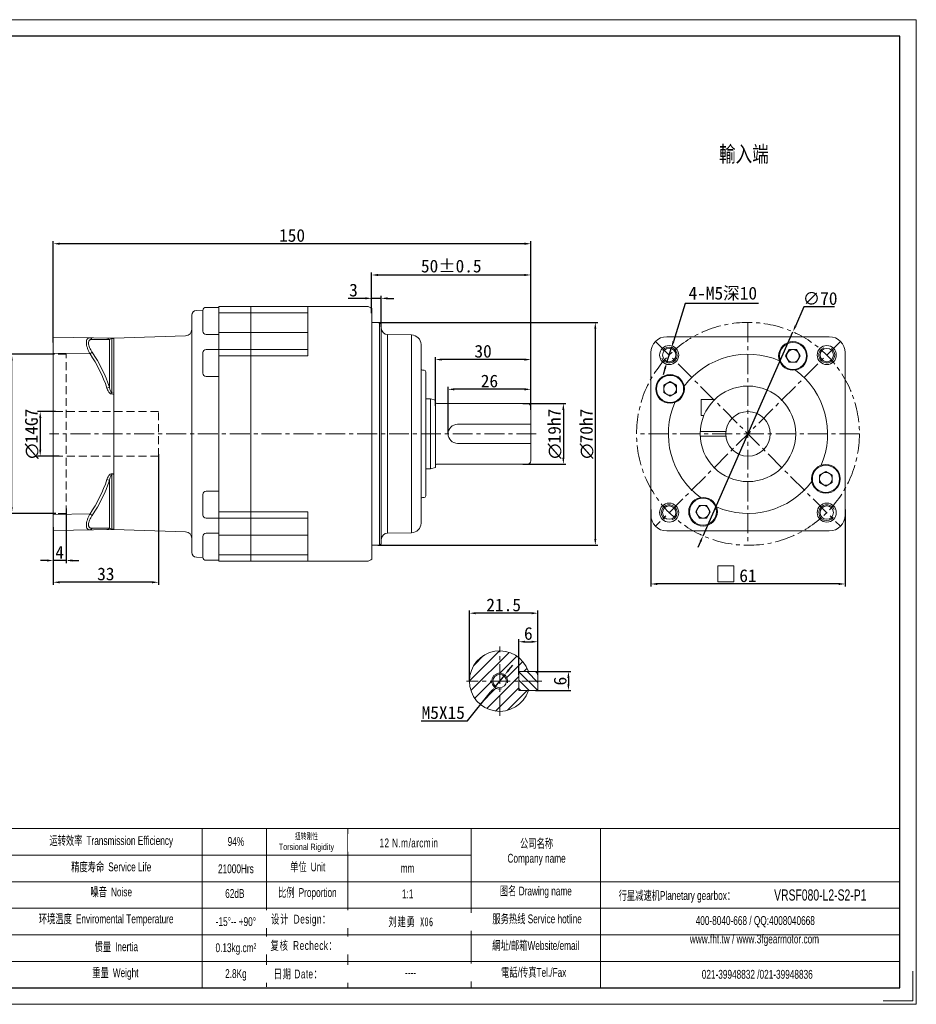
# Model space of a CAD drawing. Header units: millimetres. Extents: x 578 to 1015, y -301 to 8.
# Tile 2 of 2: x 733 to 1015, y -301 to 8. Entities that reach past the tile are written whole.
import ezdxf

# ---------------------------------------------------------------- set-up
doc = ezdxf.new("R2010")
doc.units = ezdxf.units.MM
doc.header["$PDSIZE"] = -5
doc.linetypes.add('CENTER', pattern=[2, 1.25, -0.25, 0.25, -0.25])
doc.linetypes.add('DASHED', pattern=[0.75, 0.5, -0.25])
doc.layers.get('0').update_dxf_attribs({"lineweight": 0})
doc.layers.get('Defpoints').update_dxf_attribs({"lineweight": 18})
for name, color, linetype, lineweight in [('1', 1, 'Continuous', 13), ('2', 2, 'DASHED', 13), ('3', 3, 'CENTER', 13), ('5', 7, 'Continuous', 13), ('CAXA4', 3, 'Continuous', 25), ('SLD-0', 7, 'Continuous', 18), ('图框_外框线', 7, 'Continuous', 18)]:
    doc.layers.add(name, color=color, linetype=linetype, lineweight=lineweight)
doc.layers.add('7标注层', color=4, linetype='Continuous')
doc.styles.add('机械', font='txt', dxfattribs={"width": 0.667})
doc.styles.add('标准', font='arial.ttf', dxfattribs={"width": 0.667})
doc.dimstyles.get("Standard").update_dxf_attribs({"dimtxt": 5, "dimasz": 3, "dimexe": 0.8, "dimexo": 0, "dimtad": 1, "dimtoh": 1, "dimdec": 3, "dimdsep": 46, "dimtxsty": 'Standard', "dimcen": 0.09, "dimclrd": 1, "dimclre": 1, "dimclrt": 3, "dimadec": 3, "dimazin": 2, "dimtfac": 1, "dimtdec": 4, "dimtmove": 0, "dimatfit": 3, "dimfxl": 1, "dimtolj": 1, "dimtzin": 0, "dimarcsym": 0})

# ---------------------------------------------------------------- blocks, each defined once
blk = doc.blocks.new('*D1')
at = {"layer": '7标注层', "color": 1, "lineweight": -2, "ltscale": 5}
for p, q in [((931.64, -145.84), (931.64, -170.03)), ((992.64, -145.84), (992.64, -170.03)), ((990.64, -169.23), (933.64, -169.23))]:
    blk.add_line(p, q, dxfattribs=at)
at = {"layer": '7标注层', "color": 1}
for points in [[(933.64, -168.9), (933.64, -169.57), (931.64, -169.23)], [(990.64, -169.57), (990.64, -168.9), (992.64, -169.23)]]:
    blk.add_solid(points, dxfattribs=at)
at = {"layer": 'Defpoints', "color": 0}
for p in [(931.64, -145.84), (992.64, -145.84), (931.64, -169.23)]:
    blk.add_point(p, dxfattribs=at)
at = {"layer": '7标注层', "color": 3, "insert": (962.14, -166.65), "char_height": 4, "attachment_point": 5}
blk.add_mtext('\\A1;61', dxfattribs=at)
blk = doc.blocks.new('*D2')
at = {"layer": '7标注层', "color": 1, "lineweight": -2, "ltscale": 5}
for p, q in [((979.73, -82.17), (977.06, -88.22)), ((989.27, -82.17), (979.73, -82.17)), ((948.03, -154.1), (976.25, -90.05)), ((947.22, -155.93), (946.41, -157.76))]:
    blk.add_line(p, q, dxfattribs=at)
at = {"layer": '7标注层', "color": 1}
for points in [[(976.76, -88.08), (977.37, -88.35), (976.25, -90.05)], [(947.52, -156.07), (946.91, -155.8), (948.03, -154.1)]]:
    blk.add_solid(points, dxfattribs=at)
at = {"layer": 'Defpoints', "color": 0}
for p in [(976.25, -90.05), (948.03, -154.1)]:
    blk.add_point(p, dxfattribs=at)
at = {"layer": '7标注层', "color": 3, "insert": (984.81, -79.59), "char_height": 4, "attachment_point": 5}
blk.add_mtext('\\A1;∅70', dxfattribs=at)
blk = doc.blocks.new('*D3')
at = {"layer": '7标注层', "color": 1, "lineweight": -2, "ltscale": 5}
for p, q in [((942.41, -81.18), (938.73, -93.03)), ((965.42, -81.18), (942.41, -81.18)), ((936.65, -99.71), (938.13, -94.94)), ((936.06, -101.62), (935.46, -103.53))]:
    blk.add_line(p, q, dxfattribs=at)
at = {"layer": '7标注层', "color": 1}
for points in [[(938.41, -92.93), (939.04, -93.13), (938.13, -94.94)], [(936.37, -101.72), (935.74, -101.52), (936.65, -99.71)]]:
    blk.add_solid(points, dxfattribs=at)
at = {"layer": 'Defpoints', "color": 0}
for p in [(938.13, -94.94), (936.65, -99.71)]:
    blk.add_point(p, dxfattribs=at)
at = {"layer": '7标注层', "color": 3, "insert": (954.23, -78.09), "char_height": 4, "attachment_point": 5}
blk.add_mtext('\\A1;{4-M5深10}', dxfattribs=at)
blk = doc.blocks.new('*D7')
at = {"layer": '7标注层', "color": 1, "lineweight": -2, "ltscale": 5}
for p, q in [((744.64, -115.07), (739.03, -115.07)), ((739.83, -117.07), (739.83, -127.07)), ((745.76, -129.07), (739.03, -129.07))]:
    blk.add_line(p, q, dxfattribs=at)
at = {"layer": '7标注层', "color": 1}
for points in [[(740.17, -117.07), (739.5, -117.07), (739.83, -115.07)], [(739.5, -127.07), (740.17, -127.07), (739.83, -129.07)]]:
    blk.add_solid(points, dxfattribs=at)
at = {"layer": 'Defpoints', "color": 0}
for p in [(744.64, -115.07), (739.83, -129.07), (745.76, -129.07)]:
    blk.add_point(p, dxfattribs=at)
at = {"layer": '7标注层', "color": 3, "insert": (737.2, -122.07), "char_height": 4, "attachment_point": 5, "rotation": 90}
blk.add_mtext('\\A1;{\\fISOCPEUR|b0|i0|c0|p34;∅\\fFangSong|b0|i0|c134|p49;14G7}', dxfattribs=at)
blk = doc.blocks.new('*D8')
at = {"layer": '7标注层', "color": 1, "lineweight": -2, "ltscale": 5}
for p, q in [((744.37, -97.07), (730.1, -97.07)), ((730.9, -145.07), (730.9, -99.07)), ((744.73, -147.07), (730.1, -147.07))]:
    blk.add_line(p, q, dxfattribs=at)
at = {"layer": '7标注层', "color": 1}
for points in [[(731.23, -99.07), (730.56, -99.07), (730.9, -97.07)], [(730.56, -145.07), (731.23, -145.07), (730.9, -147.07)]]:
    blk.add_solid(points, dxfattribs=at)
at = {"layer": 'Defpoints', "color": 0}
for p in [(730.9, -97.07), (744.37, -97.07), (744.73, -147.07)]:
    blk.add_point(p, dxfattribs=at)
at = {"layer": '7标注层', "color": 3, "insert": (728.27, -122.07), "char_height": 4, "attachment_point": 5, "rotation": 90}
blk.add_mtext('\\A1;{\\fISOCPEUR|b0|i0|c0|p34;∅\\fFangSong|b0|i0|c134|p49;50H7}', dxfattribs=at)
blk = doc.blocks.new('*D9')
at = {"layer": '7标注层', "color": 1, "lineweight": -2, "ltscale": 5}
for p, q in [((747.94, -145.48), (747.94, -162.66)), ((743.94, -151.39), (743.94, -162.66)), ((741.94, -161.86), (739.94, -161.86)), ((747.94, -161.86), (743.94, -161.86)), ((749.94, -161.86), (751.94, -161.86))]:
    blk.add_line(p, q, dxfattribs=at)
at = {"layer": '7标注层', "color": 1}
for points in [[(741.94, -162.2), (741.94, -161.53), (743.94, -161.86)], [(749.94, -161.53), (749.94, -162.2), (747.94, -161.86)]]:
    blk.add_solid(points, dxfattribs=at)
at = {"layer": 'Defpoints', "color": 0}
for p in [(747.94, -145.48), (743.94, -151.39), (743.94, -161.86)]:
    blk.add_point(p, dxfattribs=at)
at = {"layer": '7标注层', "color": 3, "insert": (745.94, -159.31), "char_height": 4, "attachment_point": 5}
blk.add_mtext('\\A1;4', dxfattribs=at)
blk = doc.blocks.new('*D10')
at = {"layer": '7标注层', "color": 1, "lineweight": -2, "ltscale": 5}
for p, q in [((776.94, -128.41), (776.94, -169.49)), ((743.94, -158.65), (743.94, -169.49)), ((774.94, -168.69), (745.94, -168.69))]:
    blk.add_line(p, q, dxfattribs=at)
at = {"layer": '7标注层', "color": 1}
for points in [[(745.94, -168.36), (745.94, -169.03), (743.94, -168.69)], [(774.94, -169.03), (774.94, -168.36), (776.94, -168.69)]]:
    blk.add_solid(points, dxfattribs=at)
at = {"layer": 'Defpoints', "color": 0}
for p in [(776.94, -128.41), (743.94, -158.65), (743.94, -168.69)]:
    blk.add_point(p, dxfattribs=at)
at = {"layer": '7标注层', "color": 3, "insert": (760.44, -166.11), "char_height": 4, "attachment_point": 5}
blk.add_mtext('\\A1;33', dxfattribs=at)
blk = doc.blocks.new('*D11')
at = {"layer": '7标注层', "color": 1, "lineweight": -2, "ltscale": 5}
for p, q in [((867.94, -122.07), (867.94, -107.29)), ((891.94, -108.09), (869.94, -108.09)), ((893.94, -114.58), (893.94, -107.29))]:
    blk.add_line(p, q, dxfattribs=at)
at = {"layer": '7标注层', "color": 1}
for points in [[(869.94, -107.76), (869.94, -108.43), (867.94, -108.09)], [(891.94, -108.43), (891.94, -107.76), (893.94, -108.09)]]:
    blk.add_solid(points, dxfattribs=at)
at = {"layer": 'Defpoints', "color": 0}
for p in [(867.94, -108.09), (893.94, -114.58), (867.94, -122.07)]:
    blk.add_point(p, dxfattribs=at)
at = {"layer": '7标注层', "color": 3, "insert": (880.94, -105.51), "char_height": 4, "attachment_point": 5}
blk.add_mtext('\\A1;26', dxfattribs=at)
blk = doc.blocks.new('*D12')
at = {"layer": '7标注层', "color": 1, "lineweight": -2, "ltscale": 5}
for p, q in [((863.94, -113.32), (863.94, -97.94)), ((891.94, -98.74), (865.94, -98.74)), ((893.94, -109.57), (893.94, -97.94))]:
    blk.add_line(p, q, dxfattribs=at)
at = {"layer": '7标注层', "color": 1}
for points in [[(865.94, -98.41), (865.94, -99.08), (863.94, -98.74)], [(891.94, -99.08), (891.94, -98.41), (893.94, -98.74)]]:
    blk.add_solid(points, dxfattribs=at)
at = {"layer": 'Defpoints', "color": 0}
for p in [(863.94, -98.74), (893.94, -109.57), (863.94, -113.32)]:
    blk.add_point(p, dxfattribs=at)
at = {"layer": '7标注层', "color": 3, "insert": (878.94, -96.16), "char_height": 4, "attachment_point": 5}
blk.add_mtext('\\A1;30', dxfattribs=at)
blk = doc.blocks.new('*D13')
at = {"layer": '7标注层', "color": 1, "lineweight": -2, "ltscale": 5}
for p, q in [((841.94, -79.52), (836.52, -79.52)), ((843.94, -84.18), (843.94, -78.72)), ((846.94, -79.52), (843.94, -79.52)), ((846.94, -88.48), (846.94, -78.72)), ((848.94, -79.52), (850.94, -79.52))]:
    blk.add_line(p, q, dxfattribs=at)
at = {"layer": '7标注层', "color": 1}
for points in [[(841.94, -79.85), (841.94, -79.18), (843.94, -79.52)], [(848.94, -79.18), (848.94, -79.85), (846.94, -79.52)]]:
    blk.add_solid(points, dxfattribs=at)
at = {"layer": 'Defpoints', "color": 0}
for p in [(843.94, -79.52), (843.94, -84.18), (846.94, -88.48)]:
    blk.add_point(p, dxfattribs=at)
at = {"layer": '7标注层', "color": 3, "insert": (838.23, -76.94), "char_height": 4, "attachment_point": 5}
blk.add_mtext('\\A1;3', dxfattribs=at)
blk = doc.blocks.new('*D14')
at = {"layer": '7标注层', "color": 1, "lineweight": -2, "ltscale": 5}
for p, q in [((843.94, -81.09), (843.94, -71.38)), ((845.94, -72.18), (891.94, -72.18)), ((893.94, -102.2), (893.94, -71.38))]:
    blk.add_line(p, q, dxfattribs=at)
at = {"layer": '7标注层', "color": 1}
for points in [[(845.94, -71.85), (845.94, -72.51), (843.94, -72.18)], [(891.94, -72.51), (891.94, -71.85), (893.94, -72.18)]]:
    blk.add_solid(points, dxfattribs=at)
at = {"layer": 'Defpoints', "color": 0}
for p in [(893.94, -72.18), (843.94, -81.09), (893.94, -102.2)]:
    blk.add_point(p, dxfattribs=at)
at = {"layer": '7标注层', "color": 3, "insert": (868.94, -69.4), "char_height": 4, "attachment_point": 5}
blk.add_mtext('\\A1;{50%%P0.5}', dxfattribs=at)
blk = doc.blocks.new('*D15')
at = {"layer": '7标注层', "color": 1, "lineweight": -2, "ltscale": 5}
for p, q in [((743.94, -93.41), (743.94, -61.56)), ((893.94, -81.24), (893.94, -61.56)), ((891.94, -62.36), (745.94, -62.36))]:
    blk.add_line(p, q, dxfattribs=at)
at = {"layer": '7标注层', "color": 1}
for points in [[(745.94, -62.02), (745.94, -62.69), (743.94, -62.36)], [(891.94, -62.69), (891.94, -62.02), (893.94, -62.36)]]:
    blk.add_solid(points, dxfattribs=at)
at = {"layer": 'Defpoints', "color": 0}
for p in [(743.94, -62.36), (893.94, -81.24), (743.94, -93.41)]:
    blk.add_point(p, dxfattribs=at)
at = {"layer": '7标注层', "color": 3, "insert": (818.94, -59.78), "char_height": 4, "attachment_point": 5}
blk.add_mtext('\\A1;150', dxfattribs=at)
blk = doc.blocks.new('*D16')
at = {"layer": '7标注层', "color": 1, "lineweight": -2, "ltscale": 5}
for p, q in [((891.41, -112.57), (904.95, -112.57)), ((904.15, -114.57), (904.15, -129.57)), ((891.41, -131.57), (904.95, -131.57))]:
    blk.add_line(p, q, dxfattribs=at)
at = {"layer": '7标注层', "color": 1}
for points in [[(904.48, -114.57), (903.81, -114.57), (904.15, -112.57)], [(903.81, -129.57), (904.48, -129.57), (904.15, -131.57)]]:
    blk.add_solid(points, dxfattribs=at)
at = {"layer": 'Defpoints', "color": 0}
for p in [(891.41, -112.57), (891.41, -131.57), (904.15, -131.57)]:
    blk.add_point(p, dxfattribs=at)
at = {"layer": '7标注层', "color": 3, "insert": (901.45, -122.07), "char_height": 4, "attachment_point": 5, "rotation": 90}
blk.add_mtext('\\A1;{\\fISOCPEUR|b0|i0|c0|p34;∅\\fFangSong|b0|i0|c134|p49;19h7}', dxfattribs=at)
blk = doc.blocks.new('*D17')
at = {"layer": '7标注层', "color": 1, "lineweight": -2, "ltscale": 5}
for p, q in [((846.12, -87.07), (914.99, -87.07)), ((914.19, -89.07), (914.19, -155.07)), ((845.91, -157.07), (914.99, -157.07))]:
    blk.add_line(p, q, dxfattribs=at)
at = {"layer": '7标注层', "color": 1}
for points in [[(914.52, -89.07), (913.85, -89.07), (914.19, -87.07)], [(913.85, -155.07), (914.52, -155.07), (914.19, -157.07)]]:
    blk.add_solid(points, dxfattribs=at)
at = {"layer": 'Defpoints', "color": 0}
for p in [(846.12, -87.07), (845.91, -157.07), (914.19, -157.07)]:
    blk.add_point(p, dxfattribs=at)
at = {"layer": '7标注层', "color": 3, "insert": (911.49, -122.07), "char_height": 4, "attachment_point": 5, "rotation": 90}
blk.add_mtext('\\A1;{\\fISOCPEUR|b0|i0|c0|p34;∅\\fFangSong|b0|i0|c134|p49;70h7}', dxfattribs=at)
blk = doc.blocks.new('*D18')
at = {"layer": '7标注层', "color": 1, "lineweight": -2, "ltscale": 5}
for p, q in [((890.15, -197.75), (890.15, -186.58)), ((892.15, -187.38), (894.15, -187.38)), ((896.15, -197.8), (896.15, -186.58))]:
    blk.add_line(p, q, dxfattribs=at)
at = {"layer": '7标注层', "color": 1}
for points in [[(892.15, -187.05), (892.15, -187.72), (890.15, -187.38)], [(894.15, -187.72), (894.15, -187.05), (896.15, -187.38)]]:
    blk.add_solid(points, dxfattribs=at)
at = {"layer": 'Defpoints', "color": 0}
for p in [(896.15, -187.38), (890.15, -197.75), (896.15, -197.8)]:
    blk.add_point(p, dxfattribs=at)
at = {"layer": '7标注层', "color": 3, "insert": (893.15, -184.8), "char_height": 4, "attachment_point": 5}
blk.add_mtext('\\A1;{6}', dxfattribs=at)
blk = doc.blocks.new('*D19')
at = {"layer": '7标注层', "color": 1, "lineweight": -2, "ltscale": 5}
for p, q in [((874.65, -199.74), (874.65, -177.61)), ((894.15, -178.41), (876.65, -178.41)), ((896.15, -190.2), (896.15, -177.61))]:
    blk.add_line(p, q, dxfattribs=at)
at = {"layer": '7标注层', "color": 1}
for points in [[(876.65, -178.08), (876.65, -178.75), (874.65, -178.41)], [(894.15, -178.75), (894.15, -178.08), (896.15, -178.41)]]:
    blk.add_solid(points, dxfattribs=at)
at = {"layer": 'Defpoints', "color": 0}
for p in [(874.65, -178.41), (896.15, -190.2), (874.65, -199.74)]:
    blk.add_point(p, dxfattribs=at)
at = {"layer": '7标注层', "color": 3, "insert": (885.4, -175.84), "char_height": 4, "attachment_point": 5}
blk.add_mtext('\\A1;21.5', dxfattribs=at)
blk = doc.blocks.new('*D20')
at = {"layer": '7标注层', "color": 1, "lineweight": -2, "ltscale": 5}
for p, q in [((895.61, -196.74), (906.54, -196.74)), ((905.74, -198.74), (905.74, -200.74)), ((895.37, -202.74), (906.54, -202.74))]:
    blk.add_line(p, q, dxfattribs=at)
at = {"layer": '7标注层', "color": 1}
for points in [[(906.07, -198.74), (905.41, -198.74), (905.74, -196.74)], [(905.41, -200.74), (906.07, -200.74), (905.74, -202.74)]]:
    blk.add_solid(points, dxfattribs=at)
at = {"layer": 'Defpoints', "color": 0}
for p in [(895.61, -196.74), (895.37, -202.74), (905.74, -202.74)]:
    blk.add_point(p, dxfattribs=at)
at = {"layer": '7标注层', "color": 3, "insert": (903.16, -199.74), "char_height": 4, "attachment_point": 5, "rotation": 90}
blk.add_mtext('\\A1;6', dxfattribs=at)
blk = doc.blocks.new('*D21')
at = {"layer": '7标注层', "color": 1, "lineweight": -2, "ltscale": 5}
for p, q in [((886.99, -196.25), (888.25, -194.7)), ((885.73, -197.8), (882.57, -201.68)), ((873.99, -212.22), (881.31, -203.23)), ((859.47, -212.22), (873.99, -212.22))]:
    blk.add_line(p, q, dxfattribs=at)
at = {"layer": '7标注层', "color": 1}
for points in [[(886.73, -196.04), (887.25, -196.46), (885.73, -197.8)], [(881.57, -203.44), (881.05, -203.02), (882.57, -201.68)]]:
    blk.add_solid(points, dxfattribs=at)
at = {"layer": 'Defpoints', "color": 0}
for p in [(885.73, -197.8), (882.57, -201.68)]:
    blk.add_point(p, dxfattribs=at)
at = {"layer": '7标注层', "color": 3, "insert": (866.42, -209.65), "char_height": 4, "attachment_point": 5}
blk.add_mtext('\\A1;{M5X15}', dxfattribs=at)

msp = doc.modelspace()

# ---------------------------------------------------------------- hatches: boundary and pattern name
at = {"layer": '5', "ltscale": 5}
h = msp.add_hatch(dxfattribs=at)
h.set_pattern_fill('ANSI31', color=256, scale=20, style=0)
h.set_pattern_definition([(45, (-22223.5212, -35573.2277), (-1.76776695, 1.76776695), [])])
h.paths.add_polyline_path([(874.6486, -199.7405, -0.41421356), (884.1486, -190.2405), (884.1486, -197.2405, 0.41421356), (881.6486, -199.7405)])
h.paths.add_polyline_path([(874.6486, -199.7405), (881.6486, -199.7405, 0.41421356), (884.1486, -202.2405), (884.1486, -209.2405, -0.41421356)])
h.paths.add_polyline_path([(884.1486, -209.2405), (884.1486, -202.2405), (884.1486, -201.8405, 0.41421356), (886.2486, -199.7405), (886.6486, -199.7405), (890.1486, -199.7405), (890.1486, -202.7405), (893.1625, -202.7405, -0.32295034)])
h.paths.add_polyline_path([(884.1486, -190.2405, -0.32295034), (893.1625, -196.7405), (890.1486, -196.7405), (890.1486, -199.7405), (886.6486, -199.7405, 0.41421356), (884.1486, -197.2405)])
h = msp.add_hatch(dxfattribs=at)
h.set_pattern_fill('ANSI31', color=256, scale=15, angle=90, style=0)
h.set_pattern_definition([(135, (-22223.5212, -35573.2277), (-1.325825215, -1.325825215), [])])
h.paths.add_polyline_path([(890.1486, -199.7405), (890.1486, -196.7405), (893.1625, -196.7405), (896.1486, -196.7405), (896.1486, -199.7405)])
h.paths.add_polyline_path([(890.1486, -202.7405), (896.1486, -202.7405), (896.1486, -199.7405), (890.1486, -199.7405)])

# ---------------------------------------------------------------- linework, layer by layer
at = {"ltscale": 5}
for p, q in [((790.9472, -83.2477), (788.8894, -83.3195)), ((790.9417, -83.3523), (790.9417, -89.8523)), ((791.9417, -82.3523), (795.9417, -82.3523)), ((805.9417, -82.0733), (795.9417, -82.0733)), ((795.9417, -82.0733), (795.9417, -162.0733)), ((842.4417, -82.0733), (805.9417, -82.0733)), ((805.9417, -82.0733), (805.9417, -162.0733)), ((823.9417, -82.0733), (823.9417, -97.5733)), ((843.9417, -82.7504), (843.9417, -161.3962)), ((787.4417, -84.8186), (787.4417, -159.3279)), ((795.9417, -84.0733), (805.9417, -84.0733)), ((805.9417, -84.0733), (823.9417, -84.0733)), ((846.4417, -87.0733), (843.9417, -87.0733)), ((846.9417, -87.5733), (846.4417, -87.0733)), ((846.4417, -87.0733), (846.4417, -157.0733)), ((846.9417, -87.5733), (846.9417, -156.5733)), ((743.9417, -152.4136), (743.9417, -91.7329)), ((762.9417, -92.0646), (743.9417, -91.7329)), ((756.1536, -92.3938), (761.5714, -92.4902)), ((761.5714, -92.4902), (761.5714, -107.4588)), ((762.2861, -92.137), (762.2861, -109.164)), ((762.2861, -92.137), (762.9417, -92.1471)), ((785.5115, -91.2677), (762.9417, -92.0558)), ((762.9417, -92.0558), (762.9417, -152.0907)), ((791.9417, -90.8523), (795.9417, -90.8523)), ((795.9417, -90.2733), (805.9417, -90.2733)), ((805.9417, -90.2733), (823.9417, -90.2733)), ((856.4941, -91.0218), (848.9068, -90.8894)), ((848.9068, -90.8894), (848.9068, -153.2572)), ((856.4941, -91.0218), (856.4941, -153.1247)), ((987.6402, -91.5733), (936.6402, -91.5733)), ((791.9417, -95.5667), (795.9417, -95.5667)), ((795.9417, -95.5733), (805.9417, -95.5733)), ((805.9417, -95.5733), (823.9417, -95.5733)), ((859.4417, -94.0214), (859.4417, -150.1252)), ((743.9417, -96.7321), (755.4695, -96.9334)), ((790.9417, -96.5667), (790.9417, -103.0667)), ((795.9417, -97.5733), (805.9417, -97.5733)), ((805.9417, -97.5733), (823.9417, -97.5733)), ((931.6402, -96.5733), (931.6402, -147.5733)), ((973.9752, -97.6081), (975.1299, -99.6081)), ((977.4005, -99.6081), (978.5552, -97.6081)), ((992.6402, -96.5733), (992.6402, -147.5733)), ((975.1299, -99.6081), (977.4005, -99.6081)), ((791.9417, -104.0667), (795.9417, -104.0667)), ((860.4417, -102.0733), (859.9417, -102.0733)), ((860.9417, -102.5733), (860.9417, -141.5733)), ((939.675, -106.813), (937.675, -105.6583)), ((939.675, -109.0836), (939.675, -106.813)), ((762.2164, -109.5585), (762.9417, -109.6899)), ((762.9417, -109.2858), (762.286, -109.164)), ((862.4417, -111.0733), (860.9417, -111.0733)), ((862.4417, -111.0733), (862.4417, -133.0733)), ((863.9417, -111.4752), (862.4417, -111.0733)), ((937.675, -110.2383), (939.675, -109.0836)), ((947.3902, -111.3233), (947.3902, -116.3233)), ((951.679, -111.3233), (947.3902, -111.3233)), ((863.9417, -111.4752), (863.9417, -132.6714)), ((892.9417, -112.5733), (864.3417, -112.5733)), ((893.9417, -113.5733), (893.9417, -130.5733)), ((948.2861, -116.3233), (947.3902, -116.3233)), ((893.9417, -119.0733), (870.9417, -119.0733)), ((955.1805, -121.3233), (947.159, -121.3233)), ((955.1805, -122.8233), (947.159, -122.8233)), ((893.9417, -125.0733), (870.9417, -125.0733)), ((863.9417, -132.6714), (862.4417, -133.0733)), ((892.9417, -131.5733), (864.3417, -131.5733)), ((762.9417, -134.4566), (762.2164, -134.5881)), ((762.2861, -134.9826), (762.9417, -134.8607)), ((762.2861, -134.9826), (762.2861, -152.0096)), ((862.4417, -133.0733), (860.9417, -133.0733)), ((986.6055, -133.9083), (984.6055, -135.063)), ((984.6055, -135.063), (984.6055, -137.3336)), ((761.5714, -136.6878), (761.5714, -151.6564)), ((984.6055, -137.3336), (986.6055, -138.4883)), ((790.9417, -147.5799), (790.9417, -141.0799)), ((791.9417, -140.0799), (795.9417, -140.0799)), ((860.4417, -142.0733), (859.9417, -142.0733)), ((946.8799, -144.5385), (945.7252, -146.5385)), ((949.1505, -144.5385), (946.8799, -144.5385)), ((950.3052, -146.5385), (949.1505, -144.5385)), ((755.4695, -147.2132), (743.9417, -147.4144)), ((795.9417, -146.5733), (805.9417, -146.5733)), ((805.9417, -146.5733), (823.9417, -146.5733)), ((823.9417, -162.0733), (823.9417, -146.5733)), ((791.9417, -148.5799), (795.9417, -148.5799)), ((795.9417, -148.5733), (805.9417, -148.5733)), ((805.9417, -148.5733), (823.9417, -148.5733)), ((743.9417, -152.4136), (762.9417, -152.082)), ((761.5714, -151.6564), (756.1536, -151.7527)), ((762.9417, -151.9994), (762.286, -152.0096)), ((785.5115, -152.8789), (762.9417, -152.0907)), ((790.9417, -160.7942), (790.9417, -154.2942)), ((791.9417, -153.2942), (795.9417, -153.2942)), ((795.9417, -153.8733), (805.9417, -153.8733)), ((805.9417, -153.8733), (823.9417, -153.8733)), ((856.4941, -153.1247), (848.9068, -153.2572)), ((987.6402, -152.5733), (936.6402, -152.5733)), ((846.4417, -157.0733), (843.9417, -157.0733)), ((846.9417, -156.5733), (846.4417, -157.0733)), ((795.9417, -160.0733), (805.9417, -160.0733)), ((805.9417, -160.0733), (823.9417, -160.0733)), ((790.9472, -160.8989), (788.8894, -160.827)), ((791.9417, -161.7942), (795.9417, -161.7942)), ((805.9417, -162.0733), (795.9417, -162.0733)), ((842.4417, -162.0733), (805.9417, -162.0733)), ((896.1486, -196.7405), (890.1486, -196.7405)), ((890.1486, -202.7405), (890.1486, -196.7405)), ((896.1486, -202.7405), (896.1486, -196.7405)), ((896.1486, -202.7405), (890.1486, -202.7405))]:
    msp.add_line(p, q, dxfattribs=at)
at = {"ltscale": 5, "extrusion": (0, 0, -1)}
for p, q in [((973.9752, -97.6081), (975.1299, -95.6081)), ((975.1299, -95.6081), (977.4005, -95.6081)), ((977.4005, -95.6081), (978.5552, -97.6081)), ((935.675, -106.813), (937.675, -105.6583)), ((935.675, -109.0836), (935.675, -106.813)), ((937.675, -110.2383), (935.675, -109.0836)), ((986.6055, -133.9083), (988.6055, -135.063)), ((988.6055, -135.063), (988.6055, -137.3336)), ((988.6055, -137.3336), (986.6055, -138.4883)), ((946.8799, -148.5385), (945.7252, -146.5385)), ((950.3052, -146.5385), (949.1505, -148.5385)), ((949.1505, -148.5385), (946.8799, -148.5385))]:
    msp.add_line(p, q, dxfattribs=at)
at = {"ltscale": 5}
msp.add_lwpolyline([(957.7026, -168.582), (957.7026, -163.582), (952.7026, -163.582), (952.7026, -168.582)], close=True, dxfattribs=at)
for centre, radius in [((937.3915, -97.3245), 3), ((937.3915, -97.3245), 2.1), ((976.2652, -97.6081), 4.5), ((976.2652, -97.6081), 4.25), ((976.2652, -97.6081), 2), ((986.889, -97.3245), 3), ((986.889, -97.3245), 2.1), ((937.675, -107.9483), 4.5), ((937.675, -107.9483), 4.25), ((937.675, -107.9483), 2), ((962.1402, -122.0733), 15), ((962.1402, -122.0733), 7), ((986.6055, -136.1983), 4.5), ((986.6055, -136.1983), 4.25), ((986.6055, -136.1983), 2), ((948.0152, -146.5385), 4.5), ((937.3915, -146.822), 3), ((937.3915, -146.822), 2.1), ((948.0152, -146.5385), 4.25), ((948.0152, -146.5385), 2), ((986.889, -146.822), 3), ((986.889, -146.822), 2.1), ((884.1486, -199.7405), 2.1)]:
    msp.add_circle(centre, radius, dxfattribs=at)
for centre, radius, start, end in [((788.9417, -84.8186), 1.5, 92, 180), ((791.9417, -83.3523), 1, 90, 180), ((842.4417, -84.0733), 2, 41.409622, 90), ((785.4417, -89.2689), 2, 272, 0), ((848.9417, -88.8897), 2, 180, 269), ((762.3375, -93.1634), 1.0277, 92.869107, 95.81524), ((791.9417, -89.8523), 1, 180, 270), ((856.4417, -94.0214), 3, 0, 89), ((936.6402, -96.5733), 5, 90, 180), ((987.6402, -96.5733), 5, 0, 90), ((791.9417, -96.5667), 1, 90, 180), ((718.0943, -122.071), 45.0422, 18.573784, 33.92385), ((718.1557, -122.0389), 45.7985, 18.563423, 33.940544), ((962.1402, -122.0733), 25, 66.714254, 143.285746), ((859.9417, -101.5733), 0.5, 180, 270), ((962.1402, -122.0733), 25, 336.714254, 53.285746), ((791.9417, -103.0667), 1, 180, 270), ((860.4417, -102.5733), 0.5, 0, 90), ((711.4513, -100.3959), 51.5854, 349.768832, 350.213753), ((864.3417, -112.1733), 0.4, 180, 270), ((892.9417, -113.5733), 1, 0, 90), ((962.1402, -122.0733), 25, 156.714254, 233.285746), ((870.9417, -122.0733), 3, 90, 270), ((864.3417, -131.9733), 0.4, 90, 180), ((892.9417, -130.5733), 1, 270, 0), ((710.4934, -143.931), 52.56, 9.802461, 10.239133), ((718.0943, -122.0755), 45.0422, 326.076151, 341.426216), ((718.1593, -122.1094), 45.7945, 326.058742, 341.437206), ((962.1402, -122.0733), 25, 246.714254, 323.285746), ((791.9417, -141.0799), 1, 90, 180), ((859.9417, -142.5733), 0.5, 90, 180), ((860.4417, -141.5733), 0.5, 270, 0), ((791.9417, -147.5799), 1, 180, 270), ((936.6402, -147.5733), 5, 180, 270), ((987.6402, -147.5733), 5, 270, 360), ((856.4417, -150.1252), 3, 271, 0), ((762.3375, -150.982), 1.0288, 261.253964, 267.131959), ((785.4417, -154.8777), 2, 0, 88), ((791.9417, -154.2942), 1, 90, 180), ((848.9417, -155.2569), 2, 91, 180), ((788.9417, -159.3279), 1.5, 180, 268), ((791.9417, -160.7942), 1, 180, 270), ((842.4417, -160.0733), 2, 270, 318.590378), ((884.1486, -199.7405), 9.5, 18.40848, 341.59152)]:
    msp.add_arc(centre, radius, start, end, dxfattribs=at)
for points, knots in [([(755.4695, -91.9341), (755.316, -91.9314), (755.0826, -91.9649), (754.8135, -92.1114), (754.5747, -92.3328), (754.4178, -92.6606), (754.3427, -93.0441), (754.3159, -93.5316), (754.4013, -94.2236), (754.6442, -95.1033), (755.0072, -96.022), (755.307, -96.6303), (755.4695, -96.9334)], [0, 0, 0, 0, 0.07875372, 0.11674995, 0.15582158, 0.24416019, 0.29687067, 0.3561621, 0.49385604, 0.65235318, 0.82351386, 1, 1, 1, 1]), ([(756.151, -96.4681), (755.9932, -96.2267), (755.689, -95.7453), (755.3172, -95.0019), (755.0614, -94.2763), (754.9553, -93.6121), (755.0204, -93.1184), (755.1736, -92.8197), (755.3209, -92.6516), (755.4982, -92.5264), (755.7735, -92.4144), (756.0012, -92.3954), (756.1536, -92.3938)], [0, 0, 0, 0, 0.1714139, 0.33820266, 0.49303488, 0.62702485, 0.73523051, 0.7815262, 0.82471889, 0.86678871, 0.90939622, 1, 1, 1, 1]), ([(756.1536, -92.3944), (756.0845, -92.2632), (755.9362, -92.0871), (755.6765, -91.9589), (755.5377, -91.9353), (755.4695, -91.9341)], [0, 0, 0, 0, 0.51740644, 0.76175515, 1, 1, 1, 1]), ([(761.5731, -92.489), (761.4915, -92.3536), (761.2618, -92.1198), (760.9453, -92.0297), (760.7905, -92.027)], [0, 0, 0, 0, 0.50539747, 1, 1, 1, 1]), ([(761.5731, -92.489), (761.6344, -92.4152), (761.8263, -92.2445), (762.0768, -92.1569), (762.2334, -92.141)], [0, 0, 0, 0, 0.37870755, 1, 1, 1, 1]), ([(762.2861, -92.137), (762.2775, -92.1147), (762.2637, -92.0801), (762.2304, -92.0521), (762.2164, -92.0519)], [0, 0, 0, 0, 0.63011543, 1, 1, 1, 1]), ([(756.1536, -96.4678), (756.1105, -96.4977), (755.8833, -96.6541), (755.6548, -96.8086), (755.4695, -96.9334)], [0, 0, 0, 0, 0.1899652, 1, 1, 1, 1]), ([(761.5731, -107.4582), (761.5237, -107.4753), (761.2631, -107.5646), (761.0021, -107.6528), (760.7905, -107.7239)], [0, 0, 0, 0, 0.18970433, 1, 1, 1, 1]), ([(760.7905, -107.7239), (760.8547, -107.9149), (761.0005, -108.2912), (761.2378, -108.7378), (761.4744, -109.0648), (761.6817, -109.2862), (761.9257, -109.4673), (762.1175, -109.5407), (762.2164, -109.5585)], [0, 0, 0, 0, 0.25016993, 0.50023196, 0.62532878, 0.75038565, 0.87532266, 1, 1, 1, 1]), ([(762.2861, -109.164), (762.2112, -109.1388), (762.0897, -109.0211), (761.9304, -108.7504), (761.7896, -108.3778), (761.6655, -107.9218), (761.6015, -107.613), (761.5731, -107.4582)], [0, 0, 0, 0, 0.12507889, 0.25067271, 0.50094556, 0.75070139, 1, 1, 1, 1]), ([(762.2164, -134.5881), (762.1175, -134.6059), (761.9257, -134.6792), (761.6817, -134.8604), (761.4744, -135.0817), (761.2378, -135.4087), (761.0005, -135.8554), (760.8547, -136.2317), (760.7905, -136.4227)], [0, 0, 0, 0, 0.1246782, 0.24961531, 0.37467196, 0.4997686, 0.74983037, 1, 1, 1, 1]), ([(761.5731, -136.6884), (761.6015, -136.5336), (761.6655, -136.2248), (761.7896, -135.7688), (761.9304, -135.3961), (762.0897, -135.1254), (762.2112, -135.0078), (762.2861, -134.9826)], [0, 0, 0, 0, 0.2492982, 0.49905363, 0.74932594, 0.87491954, 1, 1, 1, 1]), ([(761.5731, -136.6884), (761.5237, -136.6713), (761.2631, -136.5819), (761.0021, -136.4938), (760.7905, -136.4227)], [0, 0, 0, 0, 0.18970436, 1, 1, 1, 1]), ([(755.4695, -147.2132), (755.307, -147.5163), (755.0072, -148.1245), (754.6442, -149.0433), (754.4013, -149.9229), (754.3159, -150.615), (754.3427, -151.1025), (754.4178, -151.4859), (754.5747, -151.8138), (754.8135, -152.0351), (755.0826, -152.1817), (755.316, -152.2151), (755.4695, -152.2124)], [0, 0, 0, 0, 0.17648609, 0.34764687, 0.50614395, 0.64383804, 0.70312934, 0.75583985, 0.84417888, 0.88324962, 0.92124606, 1, 1, 1, 1]), ([(756.1536, -151.7527), (756.0757, -151.7511), (755.9231, -151.7423), (755.7014, -151.7016), (755.4977, -151.6207), (755.3203, -151.495), (755.1736, -151.3263), (755.0642, -151.1137), (754.9982, -150.8595), (754.9691, -150.4505), (755.0614, -149.8686), (755.318, -149.1444), (755.6886, -148.4006), (755.9924, -147.9191), (756.151, -147.6784)], [0, 0, 0, 0, 0.04626164, 0.0907002, 0.13333481, 0.17539838, 0.21860864, 0.26487461, 0.31612233, 0.37353128, 0.50742914, 0.66215388, 0.82876753, 1, 1, 1, 1]), ([(756.1536, -147.6787), (756.1105, -147.6488), (755.8833, -147.4924), (755.6548, -147.3379), (755.4695, -147.2132)], [0, 0, 0, 0, 0.18996461, 1, 1, 1, 1]), ([(756.1536, -151.7522), (756.0845, -151.8833), (755.9362, -152.0595), (755.6765, -152.1877), (755.5377, -152.2112), (755.4695, -152.2124)], [0, 0, 0, 0, 0.51740666, 0.76175553, 1, 1, 1, 1]), ([(761.5731, -151.6575), (761.4915, -151.793), (761.2618, -152.0267), (760.9453, -152.1169), (760.7905, -152.1196)], [0, 0, 0, 0, 0.50539839, 1, 1, 1, 1]), ([(762.1811, -151.9989), (762.0388, -151.9769), (761.8099, -151.8884), (761.632, -151.7284), (761.5731, -151.6575)], [0, 0, 0, 0, 0.60971237, 1, 1, 1, 1]), ([(762.286, -152.0096), (762.2774, -152.0319), (762.2636, -152.0665), (762.2304, -152.0944), (762.2164, -152.0947)], [0, 0, 0, 0, 0.63034508, 1, 1, 1, 1])]:
    msp.add_open_spline(points, degree=3, knots=knots, dxfattribs=at)
at = {"layer": '1', "ltscale": 5}
for centre, start, end in [((937.3915, -97.3245), 202.643932, 144.701123), ((986.889, -97.3245), 112.643932, 54.701123), ((937.3915, -146.822), 292.643932, 234.701123), ((986.889, -146.822), 22.643932, 324.701123), ((884.1486, -199.7405), 348.007255, 283.589192)]:
    msp.add_arc(centre, 2.5, start, end, dxfattribs=at)
at = {"layer": '2', "ltscale": 5}
for p, q in [((747.9417, -97.0733), (743.9417, -97.0733)), ((747.9417, -147.0733), (747.9417, -97.0733)), ((776.9417, -115.0733), (743.9417, -115.0733)), ((776.9417, -129.0733), (776.9417, -115.0733)), ((776.9417, -129.0733), (743.9417, -129.0733)), ((747.9417, -147.0733), (743.9417, -147.0733))]:
    msp.add_line(p, q, dxfattribs=at)
at = {"layer": '3', "ltscale": 5}
for p, q in [((962.1402, -87.0733), (962.1402, -157.0733)), ((991.1758, -93.0377), (933.1047, -151.1088)), ((933.1047, -93.0377), (991.1758, -151.1088)), ((895.6382, -122.0733), (742.7769, -122.0733)), ((997.1402, -122.0733), (927.1402, -122.0733)), ((884.1486, -210.6351), (884.1486, -188.8458)), ((897.3995, -199.7405), (873.7123, -199.7405))]:
    msp.add_line(p, q, dxfattribs=at)
msp.add_circle((962.1402, -122.0733), 35, dxfattribs=at)
at = {"layer": 'SLD-0'}
msp.add_line((790.7114, -246.0696), (790.7114, -296.053), dxfattribs=at)
at = {"layer": '图框_外框线'}
for p, q in [((616.2932, -246.0696), (1009.8067, -246.0696)), ((810.9364, -246.0696), (810.9364, -295.7758)), ((836.4704, -246.0696), (836.4704, -296.053)), ((875.167, -246.0696), (875.167, -296.053)), ((915.7983, -246.0696), (915.7983, -296.053)), ((654.0044, -254.4093), (875.167, -254.4093)), ((616.2932, -262.7491), (1009.8067, -262.7491)), ((654.0044, -271.0889), (1009.8067, -271.0889)), ((654.0044, -279.4286), (1009.8067, -279.4286)), ((654.0044, -287.7684), (1009.8067, -287.7684))]:
    msp.add_line(p, q, dxfattribs=at)
at = {"layer": '图框_外框线', "color": 3}
msp.add_lwpolyline([(577.6597, -301.2596), (1015.0133, -301.2596), (1015.0133, 8.0119), (577.6597, 8.0119)], close=True, dxfattribs=at)
at = {"layer": '图框_外框线', "color": 3, "lineweight": 25}
msp.add_lwpolyline([(603.6926, -296.053), (1009.8067, -296.053), (1009.8067, 2.8053), (603.6926, 2.8053)], close=True, dxfattribs=at)
at = {"layer": '图框_外框线', "color": 3}
msp.add_lwpolyline([(1013.972, -290.8464), (1013.972, -300.2183), (1004.6001, -300.2183)], dxfattribs=at)

# ---------------------------------------------------------------- texts
at = {"layer": 'CAXA4', "color": 3, "insert": (960.8603, -34.4706), "char_height": 5, "width": 33.155556, "attachment_point": 5, "style": '机械'}
msp.add_mtext('{\\W0.8;輸入端}', dxfattribs=at)
at = {"layer": 'SLD-0', "color": 1, "attachment_point": 2, "style": '标准'}
for s, insert, char_height, width in [('{\\f宋体|b0|i0|c134|p2;\\W0.65;扭转刚性 \\P\\fArial|b0|i0|c0|p34;Torsional Rigidity}', (823.4537, -247.4757), 2, 45.34626), ('{\\fSimSun|b0|i0|c134|p2;运转效率 }Transmission Efficiency', (762.1397, -248.4482), 2.77992, 47.240718), ('94%', (801.295, -248.7321), 2.77992, 35.551519), ('{\\fSimSun|b0|i0|c134|p2;公司名称}\\PCompany name', (895.7404, -249.3619), 2.77992, 35.551519), ('{\\fSimSun|b0|i0|c134|p2;精度寿命 }Service Life', (762.1397, -256.71), 2.77992, 47.240718), ('{\\fSimSun|b0|i0|c134|p2;单位 }Unit', (823.8544, -256.721), 2.77992, 35.551519), ('21000Hrs', (801.295, -257.3001), 2.77992, 35.551519), ('mm', (855.1972, -257.1146), 2.77992, 35.551519), ('{\\fSimSun|b0|i0|c134|p2;噪音 }Noise', (762.1397, -264.5737), 2.77992, 47.240718), ('62dB', (800.9526, -265.0598), 2.77992, 35.551519), ('{\\fSimSun|b0|i0|c134|p2;比例 }Proportion', (823.7525, -264.7641), 2.77992, 35.551519), ('1:1', (855.2657, -265.1772), 2.77992, 35.551519), ('{\\fSimSun|b0|i0|c134|p2;图名} Drawing name', (895.5123, -264.2864), 2.77992, 35.551519), ('  {\\fSimSun|b0|i0|c134|p2;行星减速机}Planetary gearbox{\\fSimSun|b0|i0|c134|p2;：}', (939.0856, -265.7003), 2.77992, 51.328834), ('\\pxt3.971314;{\\C256;VRSF080-L2-S2-P1}', (984.8498, -265.1757), 3.5, 35.551519), ('{\\fSimSun|b0|i0|c134|p2;环境温度 }Enviromental Temperature', (760.5459, -273.0345), 2.77992, 47.240718), ('-15%%D-- +90%%D', (801.295, -273.9003), 2.77992, 35.551519), ('{\\fSimSun|b0|i0|c134|p2;服务热线} Service hotline', (895.9066, -273.0278), 2.77992, 35.551519), ('400-8040-668 / QQ:4008040668', (964.4326, -273.559), 2.77992, 62.045538), ('{\\fSimSun|b0|i0|c134|p2;惯量 }Inertia', (763.7334, -281.794), 2.77992, 47.240718), ('{\\fSimSun|b0|i0|c134|p2;網址}/{\\fSimSun|b0|i0|c134|p2;邮箱}Website/email', (895.4737, -281.4033), 2.77992, 35.551519), ('www.fht.tw / www.3fgearmotor.com ', (964.1763, -279.3492), 2.77992, 46.863551), ('0.13kg.cm²', (801.295, -282.0965), 2.77992, 35.551519), ('{\\fSimSun|b0|i0|c134|p2;重量 }Weight', (763.4346, -289.9563), 2.77992, 47.240718), ('2.8Kg', (801.295, -290.2257), 2.77992, 35.551519), ('{\\fSimSun|b0|i0|c134|p2;電話}/{\\fSimSun|b0|i0|c134|p2;传真}Tel./Fax', (894.8509, -289.844), 2.77992, 35.551519), ('021-39948832 /021-39948836 ', (965.0526, -290.4518), 2.77992, 35.551519)]:
    msp.add_mtext(s, dxfattribs=dict(at, insert=insert, char_height=char_height, width=width))

# ---------------------------------------------------------------- dimensions: what is measured, and where the dimension line sits
at = {"layer": '7标注层', "ltscale": 5}
for base, p1, p2, picture, middle in [((743.9417, -62.3566), (893.9417, -81.2407), (743.9417, -93.4092), '*D15', (818.9417, -59.7763)), ((843.9417, -79.5172), (846.9417, -88.4806), (843.9417, -84.1829), '*D13', (838.2329, -76.9369)), ((863.9417, -98.7439), (893.9417, -109.5713), (863.9417, -113.3184), '*D12', (878.9417, -96.1636)), ((867.9417, -108.0918), (893.9417, -114.5754), (867.9417, -122.0733), '*D11', (880.9417, -105.5115)), ((743.9417, -168.6919), (776.9417, -128.4105), (743.9417, -158.6467), '*D10', (760.4417, -166.1116)), ((743.9417, -161.8638), (747.9417, -145.4831), (743.9417, -151.3883), '*D9', (745.9417, -159.3058)), ((931.6402, -169.2344), (992.6402, -145.8405), (931.6402, -145.8405), '*D1', (962.1402, -166.6541)), ((874.6486, -178.4118), (896.1486, -190.1952), (874.6486, -199.7405), '*D19', (885.3986, -175.8426))]:
    dim = msp.add_linear_dim(base=base, p1=p1, p2=p2, dimstyle='Standard', override={"dimtxt": 4, "dimasz": 2}, dxfattribs=at)
    dim.commit()
    dim.dimension.update_dxf_attribs({"geometry": picture, "text_midpoint": middle})
for base, p1, p2, text, picture, middle in [((893.9417, -72.1793), (843.9417, -81.0909), (893.9417, -102.2019), '{<>%%P0.5}', '*D14', (868.9417, -69.3979)), ((896.1486, -187.3836), (890.1486, -197.7485), (896.1486, -197.8002), '{<>}', '*D18', (893.1486, -184.8033))]:
    dim = msp.add_linear_dim(base=base, p1=p1, p2=p2, text=text, dimstyle='Standard', override={"dimtxt": 4, "dimasz": 2, "dimtxsty": 'Standard'}, dxfattribs=at)
    dim.commit()
    dim.dimension.update_dxf_attribs({"geometry": picture, "text_midpoint": middle})
for p1, p2, text, picture, middle in [((936.6499, -99.712), (938.1331, -94.9371), '{4-M5深10}', '*D3', (954.226, -81.1835)), ((885.7266, -197.8014), (882.5706, -201.6796), '{M5X15}', '*D21', (866.4155, -212.2234))]:
    dim = msp.add_diameter_dim_2p(p1=p1, p2=p2, text=text, dimstyle='Standard', override={"dimtxt": 4, "dimasz": 2, "dimtxsty": 'Standard'}, dxfattribs=at)
    dim.commit()
    dim.dimension.update_dxf_attribs({"geometry": picture, "text_midpoint": middle, "dimtype": 163})
dim = msp.add_diameter_dim_2p(p1=(948.0256, -154.101), p2=(976.2549, -90.0455), dimstyle='Standard', override={"dimtxt": 4, "dimasz": 2}, dxfattribs=at)
dim.commit()
dim.dimension.update_dxf_attribs({"geometry": '*D2', "text_midpoint": (984.8092, -82.169), "dimtype": 163})
for base, p1, p2, text, picture, middle in [((914.186, -157.0733), (846.1221, -87.0733), (845.9135, -157.0733), '{\\fISOCPEUR|b0|i0|c0|p34;∅\\fFangSong|b0|i0|c134|p49;<>h7}', '*D17', (911.4924, -122.0733)), ((730.8958, -97.0733), (744.7342, -147.0733), (744.3742, -97.0733), '{\\fISOCPEUR|b0|i0|c0|p34;∅\\fFangSong|b0|i0|c134|p49;<>H7}', '*D8', (728.2708, -122.0733)), ((904.1456, -131.5733), (891.4122, -112.5733), (891.4122, -131.5733), '{\\fISOCPEUR|b0|i0|c0|p34;∅\\fFangSong|b0|i0|c134|p49;<>h7}', '*D16', (901.452, -122.0733))]:
    dim = msp.add_linear_dim(base=base, p1=p1, p2=p2, angle=90, text=text, dimstyle='Standard', override={"dimtxt": 4, "dimasz": 2, "dimtxsty": 'Standard'}, dxfattribs=at)
    dim.commit()
    dim.dimension.update_dxf_attribs({"geometry": picture, "text_midpoint": middle})
dim = msp.add_linear_dim(base=(739.8339, -129.0733), p1=(744.6407, -115.0733), p2=(745.7565, -129.0733), angle=90, text='{\\fISOCPEUR|b0|i0|c0|p34;∅\\fFangSong|b0|i0|c134|p49;<>G7}', dimstyle='Standard', override={"dimtxt": 4, "dimasz": 2, "dimtxsty": 'Standard'}, dxfattribs=at)
dim.commit()
dim.dimension.update_dxf_attribs({"geometry": '*D7', "text_midpoint": (739.8339, -122.0733), "dimtype": 160})
dim = msp.add_linear_dim(base=(905.7404, -202.7405), p1=(895.6088, -196.7405), p2=(895.37, -202.7405), angle=90, dimstyle='Standard', override={"dimtxt": 4, "dimasz": 2}, dxfattribs=at)
dim.commit()
dim.dimension.update_dxf_attribs({"geometry": '*D20', "text_midpoint": (905.7404, -199.7405), "dimtype": 160})

# ---------------------------------------------------------------- next in the draw order: texts
at = {"layer": 'SLD-0', "color": 1, "char_height": 2.77992, "width": 35.551519, "attachment_point": 2, "style": '标准', "bg_fill": 2}
for s, insert in [('{\\T1.1;12 N.m/arcmin}', (855.6414, -249.1903)), ('{\\fSimSun|b0|i0|c134|p2;\\T1.1;设计 \\fArial|b0|i0|c0|p34;Design\\fSimSun|b0|i0|c134|p2;：}', (821.762, -273.1189)), ('{\\fSimSun|b0|i0|c134|p2;\\T1.1;复核 \\fArial|b0|i0|c0|p34;Recheck\\fSimSun|b0|i0|c134|p2;：}', (822.6841, -281.4086)), ('{\\T1.1;日期 Date：}', (820.836, -290.3388)), ('----', (856.1717, -289.868))]:
    msp.add_mtext(s, dxfattribs=dict(at, insert=insert))

# ---------------------------------------------------------------- next in the draw order: texts
at = {"layer": 'SLD-0', "color": 1, "insert": (856.2751, -273.9446), "char_height": 2.77992, "width": 35.551519, "attachment_point": 2, "style": '标准', "bg_fill": 2}
msp.add_mtext('{\\fSimSun|b0|i0|c134|p2;\\T1.1;刘建勇 X06}', dxfattribs=at)

doc.saveas('drawing.dxf')
